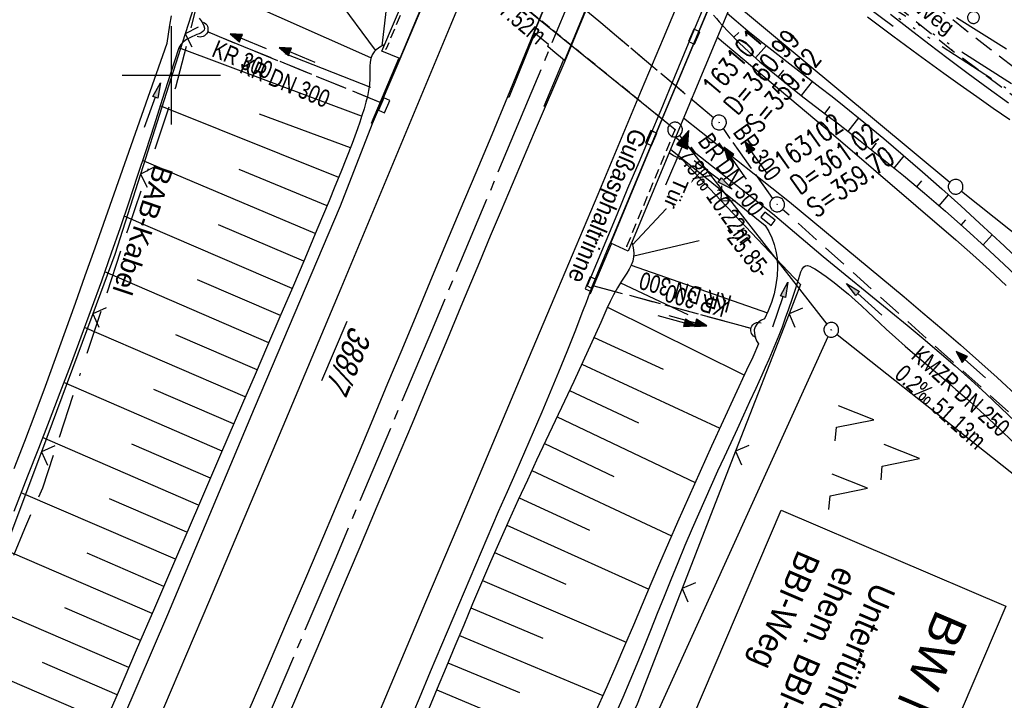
# Model space of a CAD drawing. Extents: x 510409 to 510963, y 461447 to 462240.
# Tile 11 of 25: x 510685 to 510785, y 461836 to 461906. Entities that reach past the tile are written whole.
import ezdxf

# ---------------------------------------------------------------- set-up
doc = ezdxf.new("R2010")
doc.units = 0
doc.header["$LTSCALE"] = 10
doc.header["$MEASUREMENT"] = 0
for name, pattern in [('ACAD_ISO14W100', [25.5, 12, -3, 0.5, -3, 0.5, -3, 0.5, -3]), ('ACAD_ISO16W100', [73, 15, -6.5, 15, -6.5, 15, -7, 1, -7]), ('ACHSE', [5.5, 4, -0.5, 0.5, -0.5]), ('AUSGEZOGEN', [0]), ('LT00', [0]), ('LT01', [0.2, 0.1, -0.1]), ('LT11', [0.3, 0.2, -0.1]), ('LT12', [0.4, 0.3, -0.1]), ('LT17', [0.15, 0.1, -0.05]), ('STRICHLINIE2', [0.375, 0.25, -0.125])]:
    doc.linetypes.add(name, pattern=pattern)
doc.layers.get('0').update_dxf_attribs({"linetype": 'LT00'})
for name, color, linetype in [('--EK_BW_TEXT_B', 20, 'LT00'), ('--EK_FBR', 1, 'LT00'), ('--EK_Halt-Pfeil', 4, 'LT00'), ('--EK_Haltung', 7, 'STRICHLINIE2'), ('--EK_Haltung-Text', 140, 'LT00'), ('--EK_Schacht-Text', 5, 'LT00'), ('--EL_DFK_AB_L', 21, 'LT00'), ('--EL_DFK_AB_P', 7, 'LT00'), ('--EL_Halt-Pfeil', 4, 'LT00'), ('--EL_Haltung', 182, 'STRICHLINIE2'), ('--EL_Haltung-Text', 182, 'LT00'), ('-AX-093', 35, 'ACHSE'), ('ABSTAND', 8, 'LT00'), ('BAB-KABEL', 220, 'ACAD_ISO16W100'), ('BAB-KABEL_TEXT', 221, 'Continuous'), ('DFK_AB_FLNR', 7, 'Continuous'), ('DFK_AB_L', 21, 'LT00'), ('DFK_AB_P', 7, 'LT00'), ('DFK_GZPKT', 250, 'LT00'), ('DFK_KATASTER', 250, 'LT00'), ('DFK_NUTZUNG', 250, 'LT00'), ('DFK_VERMPKT', 252, 'LT00'), ('DL', 182, 'LT12'), ('DL_PFEIL', 201, 'LT00'), ('DL_TEXT', 182, 'LT00'), ('FELDWEG_TEXT', 1, 'Continuous'), ('KABEL_DEUTSCHLAND', 210, 'ACAD_ISO14W100'), ('PFEIL', 140, 'AUSGEZOGEN'), ('RINNE_TEXT', 11, 'Continuous'), ('TELEKOM', 210, 'ACAD_ISO14W100'), ('TOR_TEXT_B', 11, 'Continuous'), ('V107_AFBR_BAB', 250, 'LT00'), ('V107_BOESCH', 250, 'LT00'), ('V107_BOSCHUNG', 250, 'LT00'), ('V107_BR_KAPPE', 30, 'LT00'), ('V107_BR_WID', 30, 'LT17'), ('V107_FELDWEG', 250, 'LT11'), ('V107_GRABEN', 250, 'LT00'), ('V107_H_BORD', 8, 'LT00'), ('V107_KA_PRUF', 182, 'LT00'), ('V107_LD_MARK', 250, 'LT00'), ('V107_RASTER', 250, 'LT00'), ('V107_RINNE', 182, 'LT00'), ('V107_SINKK', 182, 'LT00'), ('V107_TOR', 10, 'LT00'), ('V107_UK_DURCH', 182, 'LT00'), ('V107_VERDECKT', 253, 'LT00'), ('V107_ZAUN', 40, 'LT00')]:
    doc.layers.add(name, color=color, linetype=linetype)
doc.styles.add('Arial', font='ARIAL.TTF')
doc.styles.add('Beschrift', font='ARIAL.TTF')
doc.styles.add('Haltungsbeschriftung', font='ARIAL.TTF', dxfattribs={"width": 0.75})
doc.styles.add('schachtbeschriftung', font='romans.shx', dxfattribs={"width": 0.75, "height": 2})
doc.styles.get("Standard").update_dxf_attribs({"font": 'ARIAL.TTF'})

# ---------------------------------------------------------------- blocks, each defined once
blk = doc.blocks.new('SYMB7010')
at = {"color": 0, "linetype": 'ByBlock'}
for points in [[(-0.031408, 0.499213), (-0.093728, 0.49134), (-0.15457, 0.475719), (-0.212975, 0.452595), (-0.268021, 0.422333), (-0.31884, 0.385411), (-0.36463, 0.342411), (-0.40467, 0.29401), (-0.438329, 0.240973), (-0.465074, 0.184136), (-0.484486, 0.124395), (-0.496256, 0.062692), (-0.5002, 0)], [(-0.5002, 0), (-0.496256, -0.062692), (-0.484486, -0.124395), (-0.465075, -0.184136), (-0.438329, -0.240973), (-0.404671, -0.29401), (-0.36463, -0.342411), (-0.31884, -0.385411), (-0.268021, -0.422333), (-0.212975, -0.452595), (-0.154571, -0.475719), (-0.093728, -0.49134), (-0.031408, -0.499213), (0.031408, -0.499213)], [(0.5002, 0), (0.496256, 0.062692), (0.484485, 0.124395), (0.465074, 0.184136), (0.438329, 0.240973), (0.40467, 0.29401), (0.36463, 0.342411), (0.31884, 0.385411), (0.268021, 0.422333), (0.212975, 0.452595), (0.15457, 0.475719), (0.093728, 0.49134), (0.031408, 0.499213), (-0.031408, 0.499213)], [(0.031408, -0.499213), (0.093728, -0.491341), (0.15457, -0.475719), (0.212975, -0.452595), (0.268021, -0.422333), (0.31884, -0.385411), (0.36463, -0.342411), (0.404671, -0.294011), (0.438329, -0.240974), (0.465075, -0.184136), (0.484486, -0.124395), (0.496256, -0.062692), (0.500201, 0)]]:
    blk.add_lwpolyline(points, dxfattribs=at)
blk = doc.blocks.new('SYMB0003')
at = {"color": 0, "linetype": 'ByBlock'}
for p, q in [((-0.015712, 0), (0.010166, 0.012015)), ((0, -0.021257), (-0.015712, 0)), ((0.010166, 0.012015), (0, -0.021257))]:
    blk.add_line(p, q, dxfattribs=at)
for points in [[(-0.031395, 0.499013), (-0.093691, 0.491144), (-0.154509, 0.475528), (-0.21289, 0.452414), (-0.267913, 0.422164), (-0.318712, 0.385257), (-0.364484, 0.342274), (-0.404509, 0.293893), (-0.438154, 0.240877), (-0.464888, 0.184062), (-0.484292, 0.124345), (-0.496058, 0.062667), (-0.5, 0)], [(-0.5, 0), (-0.496058, -0.062667), (-0.484292, -0.124345), (-0.464888, -0.184062), (-0.438154, -0.240877), (-0.404509, -0.293893), (-0.364485, -0.342274), (-0.318712, -0.385257), (-0.267914, -0.422164), (-0.21289, -0.452414), (-0.154509, -0.475529), (-0.093691, -0.491144), (-0.031395, -0.499014), (0.031395, -0.499014)], [(0.5, 0), (0.496057, 0.062667), (0.484292, 0.124345), (0.464888, 0.184062), (0.438153, 0.240877), (0.404509, 0.293893), (0.364484, 0.342274), (0.318712, 0.385257), (0.267913, 0.422164), (0.21289, 0.452414), (0.154509, 0.475528), (0.093691, 0.491144), (0.031395, 0.499013), (-0.031395, 0.499013)], [(0.031395, -0.499014), (0.093691, -0.491144), (0.154509, -0.475529), (0.21289, -0.452414), (0.267914, -0.422164), (0.318712, -0.385257), (0.364485, -0.342274), (0.404509, -0.293893), (0.438154, -0.240877), (0.464889, -0.184062), (0.484292, -0.124345), (0.496058, -0.062667), (0.5, 0)]]:
    blk.add_lwpolyline(points, dxfattribs=at)
blk = doc.blocks.new('SYMB7221')
at = {"color": 0, "linetype": 'ByBlock'}
for p, q in [((0, 0.435), (-0.11, 0.065)), ((0.11, 0.065), (0, 0.435)), ((0.25, 0.065), (0.11, 0.065)), ((-0.35, -0.065), (-0.46, -0.435)), ((0.35, -0.065), (0.24, -0.435))]:
    blk.add_line(p, q, dxfattribs=at)
for points in [[(-0.1, -0.435), (-0.24, -0.435), (-0.35, -0.065)], [(0.6, -0.435), (0.46, -0.435), (0.35, -0.065)]]:
    blk.add_lwpolyline(points, dxfattribs=at)
blk = doc.blocks.new('Pfreil3')
at = {"layer": 'PFEIL'}
blk.add_hatch(color=256, dxfattribs=at).paths.add_polyline_path([(-1.55, 0.27), (-1.55, -0.27), (0, 0)])
for p, q in [((-1.55, 0), (-4.83, 0)), ((-1.55, -0.27), (-1.55, 0.27)), ((-1.55, 0.27), (0, 0)), ((0, 0), (-1.55, -0.27))]:
    blk.add_line(p, q, dxfattribs=at)
blk = doc.blocks.new('SYMB0011')
at = {"color": 0, "linetype": 'ByBlock'}
for p, q in [((0.5, 0), (-0.5, 0)), ((0, 0.5), (0, -0.5))]:
    blk.add_line(p, q, dxfattribs=at)
blk = doc.blocks.new('SYMB0070')
at = {"color": 0, "linetype": 'ByBlock'}
for p, q in [((-0.5, 0), (0.2, 0)), ((0.5, 0), (0.2, 0.1)), ((0.2, 0.1), (0.2, 0)), ((0.468, 0), (0.21, 0.086)), ((0.21, 0.086), (0.21, -0.086)), ((0.21, -0.086), (0.468, 0)), ((0.22, -0.072), (0.437, 0)), ((0.23, -0.058), (0.405, 0)), ((0.24, -0.045), (0.374, 0)), ((0.342, 0), (0.25, 0.031)), ((0.25, 0.031), (0.25, -0.031)), ((0.25, -0.031), (0.342, 0)), ((0.26, -0.017), (0.31, 0)), ((0.27, -0.003), (0.279, 0))]:
    blk.add_line(p, q, dxfattribs=at)
for points in [[(0.2, 0), (0.2, -0.1), (0.5, 0)], [(0.437, 0), (0.22, 0.072), (0.22, -0.072)], [(0.405, 0), (0.23, 0.058), (0.23, -0.058)], [(0.374, 0), (0.24, 0.045), (0.24, -0.045)], [(0.31, 0), (0.26, 0.017), (0.26, -0.017)], [(0.279, 0), (0.27, 0.003), (0.27, -0.003)]]:
    blk.add_lwpolyline(points, dxfattribs=at)
blk = doc.blocks.new('SYMB0024')
at = {"color": 0, "linetype": 'ByBlock'}
for p, q in [((-0.5, 0.5), (0, 0)), ((0, 0), (0.5, 0.5))]:
    blk.add_line(p, q, dxfattribs=at)
blk = doc.blocks.new('SYMB1107')
at = {"color": 0, "linetype": 'ByBlock'}
for points in [[(-0.2, 0), (-0.196157, 0.039018), (-0.184776, 0.076537), (-0.166294, 0.111114), (-0.141421, 0.141421), (-0.111114, 0.166294), (-0.076537, 0.184776), (-0.039018, 0.196157), (0, 0.2)], [(0, 0.2), (0.039018, 0.196157), (0.076537, 0.184776), (0.111114, 0.166294), (0.141421, 0.141421), (0.166294, 0.111114), (0.184776, 0.076537), (0.196157, 0.039018), (0.2, 0)]]:
    blk.add_lwpolyline(points, dxfattribs=at)
blk = doc.blocks.new('SYMB0652')
at = {"color": 0, "linetype": 'ByBlock'}
blk.add_lwpolyline([(-0.15, -0.075), (0.15, -0.075), (0.15, 0.075), (-0.15, 0.075), (-0.15, -0.075)], dxfattribs=at)

msp = doc.modelspace()

# ---------------------------------------------------------------- linework, layer by layer
at = {"layer": '--EK_FBR'}
for points in [[(510742.85, 461918.77), (510736.92, 461904.34), (510734.25, 461897.79), (510732.63, 461893.94), (510731.01, 461890.08), (510729.39, 461886.23), (510727.77, 461882.37), (510726.33, 461878.93), (510724.9, 461875.49), (510723.47, 461872.06), (510722.03, 461868.62), (510720.6, 461865.18), (510719.16, 461861.75), (510717.33, 461857.43), (510715.5, 461853.11), (510713.66, 461848.79), (510711.81, 461844.47), (510709.96, 461840.16), (510706.93, 461833.11)], [(510746.56, 461917.12), (510740.09, 461901.42), (510738.08, 461896.79), (510736.94, 461894.16), (510735.82, 461891.53), (510734.7, 461888.89), (510733.59, 461886.25), (510732.48, 461883.61), (510731.38, 461880.97), (510729.66, 461876.87), (510727.95, 461872.77), (510726.24, 461868.67), (510724.52, 461864.57), (510722.8, 461860.48), (510720.95, 461856.11), (510719.1, 461851.73), (510717.25, 461847.36), (510715.39, 461842.99), (510713.54, 461838.62), (510712.04, 461835.11)], [(510671.23, 461779.53), (510680.96, 461801.79), (510690.5, 461823.83), (510699.64, 461845.14), (510708.46, 461866.11), (510717.23, 461886.72), (510720.49, 461895.08), (510723.3, 461901.67), (510727.3, 461911.17)], [(510755.58, 461903.86), (510767.43, 461893.92), (510779.89, 461883.24), (510781.63, 461881.73), (510783.33, 461880.19), (510785.02, 461878.62)], [(510752.15, 461895.66), (510762.95, 461887.12), (510774.63, 461877.44), (510776.55, 461875.83), (510778.47, 461874.21), (510780.36, 461872.57), (510782.25, 461870.91), (510784.11, 461869.23), (510786.46, 461867.07)], [(510742.78, 461878.34), (510742.58, 461877.82), (510742.24, 461876.89), (510741.89, 461875.96), (510741.1, 461873.9), (510740.29, 461871.84), (510739.45, 461869.79), (510738.6, 461867.75), (510737.73, 461865.71), (510736.85, 461863.68), (510735.97, 461861.65), (510735.08, 461859.62), (510734.19, 461857.59), (510733.3, 461855.56), (510732.13, 461852.86), (510730.97, 461850.15), (510729.82, 461847.43), (510728.67, 461844.71), (510727.52, 461842), (510726.38, 461839.28), (510725.23, 461836.56), (510724.08, 461833.85)]]:
    msp.add_lwpolyline(points, dxfattribs=at)
at = {"layer": '--EK_Haltung'}
for p, q in [((510755.21, 461895.67), (510727.65, 461918.86)), ((510721.27, 461897.23), (510703.78, 461904.37)), ((510761.27, 461887.46), (510756.22, 461894.57)), ((510743.03, 461878.58), (510759.01, 461874.27))]:
    msp.add_line(p, q, dxfattribs=at)
at = {"layer": '--EL_DFK_AB_L'}
msp.add_line((510727.37, 461913.89), (510750.72, 461894.94), dxfattribs=at)
at = {"layer": '--EL_Haltung'}
for p, q in [((510755.21, 461895.67), (510727.65, 461918.86)), ((510721.27, 461897.23), (510703.78, 461904.37)), ((510761.27, 461887.46), (510756.22, 461894.57)), ((510743.03, 461878.58), (510759.01, 461874.27))]:
    msp.add_line(p, q, dxfattribs=at)
at = {"layer": '-AX-093', "ltscale": 0.2}
msp.add_lwpolyline([(510846.81, 462177.02), (510838.94, 462156.03), (510829.99, 462132.38), (510820.96, 462108.76), (510811.86, 462085.17), (510802.68, 462061.61), (510793.43, 462038.08), (510784.1, 462014.58), (510774.7, 461991.1), (510765.23, 461967.66), (510755.68, 461944.25), (510746.06, 461920.86), (510736.36, 461897.51), (510726.59, 461874.19), (510716.75, 461850.9), (510706.83, 461827.64), (510696.84, 461804.41), (510686.78, 461781.21)], dxfattribs=at)
at = {"layer": 'BAB-KABEL', "ltscale": 0.03, "flags": 128}
msp.add_lwpolyline([(510815.21, 462190.53), (510811.58, 462179.56), (510799.99, 462145.42), (510792.3, 462123.57), (510788.4, 462113.38), (510775.42, 462080.22), (510767.99, 462063.07), (510763.58, 462052.25), (510748.97, 462015.85), (510734.11, 461980.27), (510735.75, 461974.12), (510736.3, 461969.77), (510735.01, 461960.35), (510733.54, 461953.45), (510732.61, 461950.41), (510729.47, 461946.14), (510717.02, 461929.17), (510709.92, 461919.39), (510706.51, 461914.6), (510702.82, 461908.04), (510700.42, 461898.74), (510695.62, 461884.42), (510690.81, 461869.93), (510686.88, 461857.98), (510685.04, 461853.83), (510680.25, 461842.12), (510675.81, 461831.33), (510671.31, 461820.47), (510665.83, 461807.09), (510656.08, 461788.01), (510650.66, 461774.89), (510648.64, 461770.11), (510642.06, 461754.06), (510636.12, 461740.44), (510627.53, 461719.32), (510619.09, 461699.24), (510611.54, 461681.69), (510608.24, 461670.02), (510604.02, 461655.46), (510601.7, 461651), (510594.84, 461637.69), (510586.41, 461620.58), (510581.53, 461610.56), (510577.23, 461600.39), (510569.71, 461582.7), (510561.2, 461562.13), (510551.36, 461540.29), (510542.35, 461520.11), (510535.47, 461505.34)], dxfattribs=at)
at = {"layer": 'DFK_AB_L'}
for p, q in [((510727.37, 461913.89), (510750.72, 461894.94)), ((510751.76, 461893.88), (510766.75, 461874.68)), ((510727.4, 461786.43), (510766.9, 461873.41))]:
    msp.add_line(p, q, dxfattribs=at)
at = {"layer": 'DFK_KATASTER'}
for p, q in [((510679.42, 461972.12), (510779.29, 461889.13)), ((510840.81, 461840.15), (510780.46, 461888.18)), ((510767.8, 461873.62), (510787.06, 461858.4))]:
    msp.add_line(p, q, dxfattribs=at)
at = {"layer": 'DL'}
for p, q in [((510755.21, 461895.67), (510727.65, 461918.86)), ((510721.27, 461897.23), (510703.78, 461904.37)), ((510761.27, 461887.46), (510756.22, 461894.57)), ((510743.03, 461878.58), (510759.01, 461874.27))]:
    msp.add_line(p, q, dxfattribs=at)
at = {"layer": 'KABEL_DEUTSCHLAND', "ltscale": 0.05, "flags": 128}
for points in [[(510676.32, 461995.37), (510687.46, 461982.31), (510696.18, 461973.17), (510702.76, 461966.6), (510706.86, 461963.69), (510713.8, 461956.33), (510723.59, 461946.55), (510730.45, 461940.13), (510764.07, 461912.8), (510797.72, 461891.46), (510845.71, 461861.35)], [(510849.8, 461861.93), (510820.54, 461880.06), (510794.5, 461896.72), (510769.34, 461912.51), (510739.2, 461937.07), (510721.06, 461954.32), (510717.9, 461959.49), (510715.64, 461962.1), (510713.74, 461964.28), (510710.85, 461966.82), (510707.19, 461969.7), (510705.78, 461970.76), (510701.13, 461976.04), (510684.7, 461995.16)]]:
    msp.add_lwpolyline(points, dxfattribs=at)
at = {"layer": 'TELEKOM', "ltscale": 0.05, "flags": 128}
msp.add_lwpolyline([(510643.32, 461996.95), (510659.23, 461997.47), (510668.07, 462004.43), (510677.12, 461999.75), (510687.63, 461983.67), (510705.74, 461964.96), (510720.52, 461950.19), (510737.29, 461933.55), (510764.16, 461912.28), (510794.75, 461892.34), (510819.49, 461876.66), (510844.37, 461860.81), (510848.63, 461858.46)], dxfattribs=at)
at = {"layer": 'V107_AFBR_BAB'}
for points in [[(510742.85, 461918.77), (510736.92, 461904.34), (510734.25, 461897.79), (510732.63, 461893.94), (510731.01, 461890.08), (510729.39, 461886.23), (510727.77, 461882.37), (510726.33, 461878.93), (510724.9, 461875.49), (510723.47, 461872.06), (510722.03, 461868.62), (510720.6, 461865.18), (510719.16, 461861.75), (510717.33, 461857.43), (510715.5, 461853.11), (510713.66, 461848.79), (510711.81, 461844.47), (510709.96, 461840.16), (510706.93, 461833.11)], [(510746.56, 461917.12), (510740.09, 461901.42), (510738.08, 461896.79), (510736.94, 461894.16), (510735.82, 461891.53), (510734.7, 461888.89), (510733.59, 461886.25), (510732.48, 461883.61), (510731.38, 461880.97), (510729.66, 461876.87), (510727.95, 461872.77), (510726.24, 461868.67), (510724.52, 461864.57), (510722.8, 461860.48), (510720.95, 461856.11), (510719.1, 461851.73), (510717.25, 461847.36), (510715.39, 461842.99), (510713.54, 461838.62), (510712.04, 461835.11)], [(510671.23, 461779.53), (510680.96, 461801.79), (510690.5, 461823.83), (510699.64, 461845.14), (510708.46, 461866.11), (510717.23, 461886.72), (510720.49, 461895.08), (510723.3, 461901.67), (510727.3, 461911.17)], [(510755.58, 461903.86), (510767.43, 461893.92), (510779.89, 461883.24), (510781.63, 461881.73), (510783.33, 461880.19), (510785.02, 461878.62)], [(510752.15, 461895.66), (510762.95, 461887.12), (510774.63, 461877.44), (510776.55, 461875.83), (510778.47, 461874.21), (510780.36, 461872.57), (510782.25, 461870.91), (510784.11, 461869.23), (510786.46, 461867.07)], [(510742.78, 461878.34), (510742.58, 461877.82), (510742.24, 461876.89), (510741.89, 461875.96), (510741.1, 461873.9), (510740.29, 461871.84), (510739.45, 461869.79), (510738.6, 461867.75), (510737.73, 461865.71), (510736.85, 461863.68), (510735.97, 461861.65), (510735.08, 461859.62), (510734.19, 461857.59), (510733.3, 461855.56), (510732.13, 461852.86), (510730.97, 461850.15), (510729.82, 461847.43), (510728.67, 461844.71), (510727.52, 461842), (510726.38, 461839.28), (510725.23, 461836.56), (510724.08, 461833.85)]]:
    msp.add_lwpolyline(points, dxfattribs=at)
at = {"layer": 'V107_BOESCH'}
for points in [[(510756.62, 461906.3), (510757.54, 461905.52), (510758.73, 461904.53), (510759.93, 461903.55), (510761.15, 461902.59), (510762.37, 461901.63), (510763.6, 461900.68), (510764.83, 461899.73), (510766.06, 461898.78), (510767.29, 461897.82), (510768.51, 461896.86), (510770.54, 461895.23), (510772.55, 461893.56), (510774.54, 461891.88), (510776.51, 461890.17), (510778.46, 461888.44), (510780.4, 461886.7), (510782.32, 461884.94), (510784.8, 461882.64), (510787.25, 461880.31)], [(510756.1, 461905.11), (510756.79, 461904.37), (510757.81, 461903.34), (510758.86, 461902.35), (510759.94, 461901.38), (510761.05, 461900.44), (510762.17, 461899.52), (510763.31, 461898.61), (510764.46, 461897.71), (510765.61, 461896.82), (510766.77, 461895.94), (510767.93, 461895.05), (510770.16, 461893.32), (510772.37, 461891.57), (510774.55, 461889.79), (510776.71, 461887.99), (510778.85, 461886.16), (510780.95, 461884.3), (510782.88, 461882.55), (510784.79, 461880.77), (510786.67, 461878.96)], [(510721.75, 461903.14), (510721.35, 461902.91), (510721.09, 461902.75), (510720.85, 461902.57), (510720.65, 461902.37), (510720.45, 461902.06), (510720.33, 461901.71), (510720.26, 461901.33), (510720.23, 461900.92), (510720.23, 461900.5), (510720.23, 461900.08), (510720.23, 461899.66), (510720.18, 461899.03), (510720.09, 461898.43), (510719.97, 461897.84), (510719.82, 461897.26), (510719.63, 461896.58), (510719.41, 461895.89), (510719.19, 461895.21), (510718.95, 461894.53), (510718.41, 461893.05), (510717.85, 461891.58), (510717.27, 461890.12), (510716.67, 461888.67), (510716.08, 461887.22), (510714.84, 461884.27), (510713.59, 461881.32), (510712.33, 461878.38), (510711.07, 461875.43), (510709.8, 461872.49), (510708.53, 461869.54), (510707.26, 461866.6), (510705.01, 461861.39), (510702.76, 461856.18), (510700.52, 461850.98), (510698.28, 461845.77), (510696.44, 461841.48), (510694.59, 461837.19), (510692.74, 461832.91)], [(510746.91, 461883), (510746.99, 461882.59), (510747.06, 461882.22), (510747.09, 461881.86), (510747.08, 461881.51), (510747, 461881.08), (510746.85, 461880.66), (510746.64, 461880.25), (510746.39, 461879.85), (510746.13, 461879.45), (510745.86, 461879.05), (510745.44, 461878.36), (510745.05, 461877.66), (510744.7, 461876.96), (510744.36, 461876.25), (510744.04, 461875.54), (510743.73, 461874.83), (510742.84, 461872.83), (510741.92, 461870.84), (510740.99, 461868.84), (510740.05, 461866.84), (510739.1, 461864.83), (510738.15, 461862.83), (510737.2, 461860.82), (510736.26, 461858.81), (510735.32, 461856.79), (510734.4, 461854.77), (510733.45, 461852.63), (510732.51, 461850.49), (510731.59, 461848.35), (510730.68, 461846.2), (510729.78, 461844.05), (510728.88, 461841.9), (510727.99, 461839.75), (510727.09, 461837.6), (510726.19, 461835.45)]]:
    msp.add_lwpolyline(points, dxfattribs=at)
at = {"layer": 'V107_BOSCHUNG'}
for p, q in [((510721.48, 461902.99), (510723, 461916.41)), ((510720.81, 461902.54), (510714.98, 461910.43)), ((510720.34, 461901.76), (510702.79, 461909.56)), ((510757.29, 461903.86), (510757.8, 461904.36)), ((510719.38, 461895.82), (510700.77, 461902.78)), ((510759.5, 461901.77), (510760.61, 461903.01)), ((510720.31, 461898.75), (510711.59, 461902.19)), ((510761.81, 461899.81), (510762.38, 461900.5)), ((510764.17, 461897.93), (510765.3, 461899.36)), ((510717.05, 461889.58), (510698.88, 461896.87)), ((510766.56, 461896.1), (510767.11, 461896.81)), ((510718.24, 461892.61), (510708.98, 461896.05)), ((510768.94, 461894.27), (510770.01, 461895.65)), ((510771.29, 461892.43), (510771.81, 461893.08)), ((510773.62, 461890.55), (510774.63, 461891.79)), ((510714.67, 461883.88), (510697.08, 461891.31)), ((510715.86, 461886.7), (510706.92, 461890.41)), ((510746.96, 461882.73), (510753.84, 461890.06)), ((510775.93, 461888.65), (510776.42, 461889.24)), ((510778.21, 461886.72), (510779.16, 461887.82)), ((510712.31, 461878.31), (510695.19, 461885.65)), ((510713.49, 461881.09), (510704.82, 461884.79)), ((510780.45, 461884.74), (510780.92, 461885.27)), ((510782.67, 461882.74), (510783.6, 461883.76)), ((510747.09, 461881.63), (510753.75, 461883.18)), ((510709.93, 461872.77), (510693.22, 461879.99)), ((510746.85, 461880.67), (510760.7, 461875.81)), ((510711.12, 461875.54), (510702.67, 461879.18)), ((510745.75, 461878.88), (510752.59, 461875.64)), ((510744.43, 461876.4), (510758.36, 461869.49)), ((510707.54, 461867.27), (510691.17, 461874.34)), ((510708.74, 461870.02), (510700.47, 461873.59)), ((510743.05, 461873.3), (510750.09, 461870.08)), ((510741.81, 461870.6), (510755.87, 461864.1)), ((510705.17, 461861.76), (510689.05, 461868.72)), ((510706.35, 461864.51), (510698.23, 461868.02)), ((510740.57, 461867.93), (510747.58, 461864.63)), ((510739.3, 461865.24), (510753.35, 461858.57)), ((510702.79, 461856.25), (510686.9, 461863.12)), ((510703.98, 461859), (510695.98, 461862.46)), ((510738.01, 461862.53), (510745.07, 461859.18)), ((510736.71, 461859.78), (510750.94, 461853.12)), ((510700.42, 461850.74), (510684.72, 461857.52)), ((510701.6, 461853.49), (510693.71, 461856.91)), ((510735.43, 461857.01), (510742.6, 461853.71)), ((510734.16, 461854.22), (510748.62, 461847.71)), ((510698.05, 461845.23), (510682.55, 461851.92)), ((510699.23, 461847.98), (510691.43, 461851.35)), ((510732.91, 461851.42), (510740.19, 461848.22)), ((510731.7, 461848.6), (510746.32, 461842.31)), ((510695.67, 461839.72), (510680.38, 461846.32)), ((510696.86, 461842.47), (510689.16, 461845.8)), ((510730.51, 461845.79), (510737.83, 461842.7)), ((510729.34, 461843), (510743.96, 461836.88)), ((510693.3, 461834.21), (510678.22, 461840.72)), ((510694.49, 461836.96), (510686.89, 461840.24)), ((510728.18, 461840.22), (510735.46, 461837.19)), ((510727.04, 461837.46), (510741.49, 461831.41))]:
    msp.add_line(p, q, dxfattribs=at)
at = {"layer": 'V107_BR_KAPPE'}
for points in [[(510743.22, 461955.25), (510745.05, 461954.58), (510739.93, 461941.91), (510732.51, 461923.87), (510727.26, 461911.21), (510723.27, 461901.69), (510721.46, 461902.44), (510725.5, 461912.02), (510730.75, 461924.69), (510738.12, 461942.66), (510743.22, 461955.25)], [(510766.82, 461936.12), (510768.61, 461935.39), (510765.34, 461927.34), (510759.15, 461912.39), (510751.91, 461895.07), (510746.53, 461882.09), (510744.75, 461882.9), (510750.27, 461896.16), (510757.39, 461913.15), (510763.53, 461928.05), (510766.82, 461936.12)], [(510740.03, 461901.49), (510738.85, 461902.5), (510738.35, 461902.93), (510738.43, 461903.12), (510736.95, 461904.3), (510742.9, 461918.75), (510749.73, 461935.31), (510751.26, 461934.13), (510751.32, 461934.26), (510751.79, 461933.87), (510753.03, 461932.87), (510746.51, 461917.14), (510740.03, 461901.49)]]:
    msp.add_lwpolyline(points, dxfattribs=at)
at = {"layer": 'V107_BR_WID'}
msp.add_lwpolyline([(510746.4, 461882.6), (510751.31, 461894.46), (510726.8, 461914.36), (510721.88, 461902.68)], dxfattribs=at)
at = {"layer": 'V107_FELDWEG', "flags": 128}
for points in [[(510763.38, 461919.02), (510765.54, 461917.21), (510767.71, 461915.39), (510769.88, 461913.58), (510772.05, 461911.78), (510774.24, 461909.99), (510776.43, 461908.2), (510778.63, 461906.43), (510780.84, 461904.67), (510783.47, 461902.61), (510786.13, 461900.57), (510788.8, 461898.55), (510791.48, 461896.55), (510794.18, 461894.56), (510796.89, 461892.59), (510799.6, 461890.63), (510801.41, 461889.34), (510803.22, 461888.06), (510805.03, 461886.79), (510806.86, 461885.54), (510808.7, 461884.3), (510810.55, 461883.09), (510812.42, 461881.9), (510814.31, 461880.75), (510816.77, 461879.27), (510833.54, 461868.76), (510849.16, 461859.68)], [(510761.83, 461916.75), (510779.46, 461902.59), (510798.03, 461888.8), (510812.9, 461878.75), (510816.89, 461876.19), (510832.17, 461866.64), (510847.6, 461857.62), (510848.15, 461857.33)]]:
    msp.add_lwpolyline(points, dxfattribs=at)
at = {"layer": 'V107_GRABEN'}
for points in [[(510702.85, 461905.82), (510703.04, 461905.54), (510703.2, 461905.28), (510703.32, 461905.03), (510703.37, 461904.8), (510703.34, 461904.6), (510703.23, 461904.46), (510703.06, 461904.33), (510702.85, 461904.22), (510702.62, 461904.13), (510702.39, 461904.03), (510702.09, 461903.9), (510701.82, 461903.78), (510701.55, 461903.65), (510701.23, 461903.41), (510700.97, 461903.12), (510700.77, 461902.78), (510699.93, 461900.16), (510699.09, 461897.54), (510698.25, 461894.92), (510697.4, 461892.31), (510696.54, 461889.7), (510695.67, 461887.09), (510694.79, 461884.48), (510693.89, 461881.89), (510692.88, 461879.03), (510691.84, 461876.18), (510690.79, 461873.34), (510689.73, 461870.5), (510688.65, 461867.67), (510687.56, 461864.84), (510686.47, 461862.02), (510685.37, 461859.19), (510683.98, 461855.6)], [(510684.02, 461859.97), (510685.09, 461862.76), (510686.15, 461865.56), (510687.19, 461868.36), (510688.22, 461871.16), (510689.23, 461873.98), (510690.24, 461876.79), (510691.24, 461879.61), (510692.24, 461882.43), (510699.59, 461903.25), (510699.72, 461904.18), (510699.86, 461905.1), (510700.02, 461906.03)], [(510770.91, 461905.95), (510773.48, 461904.01), (510776.06, 461902.1), (510778.66, 461900.22), (510780.34, 461899.02), (510782.02, 461897.83), (510783.7, 461896.65), (510785.38, 461895.48)], [(510773.24, 461906.21), (510775.2, 461904.7), (510777.15, 461903.19), (510779.12, 461901.69), (510781.16, 461900.17), (510783.2, 461898.67), (510785.25, 461897.18)], [(510751.34, 461893.69), (510761.22, 461885.92), (510766.37, 461881.54), (510773.28, 461875.93), (510774.93, 461874.58), (510776.57, 461873.21), (510778.2, 461871.83), (510779.81, 461870.43), (510781.41, 461869.01), (510782.98, 461867.57), (510784.49, 461866.15), (510785.98, 461864.72)], [(510750.84, 461892.48), (510760.47, 461884.7), (510760.84, 461884.1), (510761.15, 461883.45), (510761.4, 461882.79), (510761.58, 461882.1), (510761.69, 461881.39), (510761.72, 461880.48), (510761.69, 461879.57), (510761.57, 461878.66), (510761.39, 461877.77), (510761.13, 461876.89), (510760.8, 461876.04), (510760.41, 461875.22), (510760.11, 461875.09), (510759.85, 461874.9), (510759.64, 461874.67), (510759.47, 461874.39), (510759.37, 461874.09), (510759.38, 461873.71), (510759.45, 461873.34), (510759.59, 461872.98), (510759.8, 461872.66), (510759.22, 461871.31), (510758.59, 461869.98), (510757.4, 461867.41), (510756.21, 461864.83), (510755.02, 461862.26), (510753.85, 461859.68), (510752.69, 461857.1), (510751.54, 461854.51), (510750.63, 461852.42), (510749.73, 461850.33), (510748.84, 461848.23), (510747.95, 461846.14), (510747.06, 461844.04), (510746.16, 461841.95), (510745.26, 461839.86), (510744.35, 461837.77), (510743.11, 461834.99)], [(510745.14, 461834.71), (510746.02, 461836.71), (510746.74, 461838.41), (510747.45, 461840.11), (510748.15, 461841.82), (510748.84, 461843.54), (510749.53, 461845.25), (510750.22, 461846.98), (510750.92, 461848.7), (510751.62, 461850.43), (510752.34, 461852.17), (510753.08, 461853.91), (510753.71, 461855.37), (510754.36, 461856.83), (510755.01, 461858.29), (510755.67, 461859.74), (510756.33, 461861.18), (510757, 461862.62), (510757.65, 461864.03), (510758.3, 461865.43), (510758.93, 461866.81), (510759.55, 461868.17), (510760.16, 461869.5), (510760.51, 461870.3), (510760.87, 461871.1), (510761.21, 461871.91), (510761.55, 461872.72), (510761.89, 461873.55), (510762.23, 461874.41), (510762.56, 461875.3), (510762.89, 461876.23), (510763.22, 461877.21), (510763.56, 461878.24), (510763.89, 461879.33), (510764, 461879.67), (510764.11, 461880), (510764.24, 461880.28), (510764.4, 461880.49), (510764.59, 461880.61), (510764.8, 461880.63), (510765.03, 461880.57), (510765.28, 461880.45), (510765.54, 461880.3), (510765.81, 461880.13), (510766.69, 461879.52), (510767.5, 461878.91), (510768.26, 461878.31), (510768.98, 461877.71), (510769.65, 461877.12), (510770.3, 461876.52), (510770.92, 461875.93), (510771.54, 461875.35), (510772.16, 461874.76), (510772.79, 461874.17), (510773.74, 461873.31), (510774.72, 461872.44), (510775.73, 461871.57), (510776.76, 461870.69), (510777.81, 461869.82), (510778.86, 461868.93), (510779.91, 461868.03), (510780.95, 461867.13), (510781.98, 461866.22), (510783.22, 461865.08), (510784.43, 461863.92), (510785.63, 461862.75)]]:
    msp.add_lwpolyline(points, dxfattribs=at)
at = {"layer": 'V107_H_BORD'}
for points in [[(510737, 461904.21), (510734.38, 461897.75), (510734.25, 461897.79)], [(510720.49, 461895.08), (510720.38, 461895.13), (510723.17, 461901.7)], [(510738.08, 461896.79), (510737.97, 461896.86), (510739.94, 461901.55)], [(510742.58, 461877.82), (510742.7, 461877.79), (510744.84, 461882.86)]]:
    msp.add_lwpolyline(points, dxfattribs=at)
at = {"layer": 'V107_LD_MARK'}
for points in [[(510734.02, 461918.6), (510728.46, 461905.16), (510722.87, 461891.73), (510717.26, 461878.31), (510711.63, 461864.9), (510707.76, 461855.73), (510703.88, 461846.57), (510699.99, 461837.42), (510696.08, 461828.27), (510692.16, 461819.13), (510688.22, 461810), (510684.26, 461800.87), (510680.29, 461791.75), (510676.3, 461782.64)], [(510699.95, 461785.74), (510702.85, 461792.41), (510706.17, 461800.11), (510709.49, 461807.82), (510712.8, 461815.53), (510716.1, 461823.24), (510719.39, 461830.96), (510722.67, 461838.69), (510725.94, 461846.41), (510729.21, 461854.14), (510732.48, 461861.87), (510735.74, 461869.6), (510739, 461877.33), (510741.23, 461882.61), (510743.46, 461887.9), (510745.68, 461893.18), (510747.9, 461898.47), (510750.11, 461903.76), (510752.33, 461909.05)]]:
    msp.add_lwpolyline(points, dxfattribs=at)
at = {"layer": 'V107_RASTER'}
for p, q in [((510700, 461905), (510700, 461895)), ((510695, 461900), (510705, 461900))]:
    msp.add_line(p, q, dxfattribs=at)
at = {"layer": 'V107_RINNE'}
msp.add_line((510742.78, 461878.34), (510744.71, 461882.91), dxfattribs=at)
at = {"layer": 'V107_VERDECKT', "linetype": 'LT01'}
msp.add_lwpolyline([(510755.21, 461906.1), (510755.51, 461905.77), (510755.8, 461905.43), (510756.1, 461905.11)], dxfattribs=at)
at = {"layer": 'V107_ZAUN'}
for p, q in [((510701.42, 461904.21), (510696.86, 461889.92)), ((510692.02, 461875.73), (510686.78, 461861.68)), ((510762.91, 461875.71), (510757.46, 461861.73)), ((510757.46, 461861.73), (510752.01, 461847.76))]:
    msp.add_line(p, q, dxfattribs=at)
for points in [[(510707.6, 461917.67), (510704.29, 461913.21), (510701.42, 461904.21)], [(510750.7, 461892.15), (510751.13, 461891.83), (510752.06, 461891.39), (510755.98, 461887.26)], [(510696.86, 461889.92), (510694.26, 461881.75), (510692.02, 461875.73)], [(510755.98, 461887.26), (510764.08, 461878.72), (510762.91, 461875.71)], [(510686.78, 461861.68), (510683.57, 461853.08), (510681.41, 461847.67)], [(510752.01, 461847.76), (510747.43, 461835.99), (510746.42, 461833.84)]]:
    msp.add_lwpolyline(points, dxfattribs=at)

# ---------------------------------------------------------------- block references
at = {"layer": '--EK_Halt-Pfeil', "zscale": 4}
for p, xscale, yscale, rotation in [((510712.82, 461902.07), 4.000000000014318, 4.000000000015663, 157.4490396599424), ((510759.56, 461891.6), 4.000000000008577, 4, 125.3904599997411), ((510751.48, 461875.01), 4.000000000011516, 4.00000000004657, 344.7846608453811), ((510781.41, 461870.54), 3.999999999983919, 4, 138.1423000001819)]:
    msp.add_blockref('SYMB0070', p, dxfattribs=dict(at, xscale=xscale, yscale=yscale, rotation=rotation))
at = {"layer": '--EL_DFK_AB_P', "xscale": 1.500000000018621, "yscale": 1.5, "zscale": 1.5, "rotation": 264.7377099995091}
for p in [(510751.3, 461894.47), (510767.21, 461874.09)]:
    msp.add_blockref('SYMB0003', p, dxfattribs=at)
at = {"layer": '--EL_Halt-Pfeil', "zscale": 4}
for p, xscale, yscale, rotation in [((510712.82, 461902.07), 4.000000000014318, 4.000000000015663, 157.4490396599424), ((510759.56, 461891.6), 4.000000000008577, 4, 125.3904599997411), ((510751.48, 461875.01), 4.000000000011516, 4.00000000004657, 344.7846608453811), ((510781.41, 461870.54), 3.999999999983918, 4, 138.1423000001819)]:
    msp.add_blockref('SYMB0070', p, dxfattribs=dict(at, xscale=xscale, yscale=yscale, rotation=rotation))
at = {"layer": 'DFK_AB_P', "xscale": 1.500000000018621, "yscale": 1.5, "zscale": 1.5, "rotation": 264.7377099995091}
for p in [(510751.3, 461894.47), (510767.21, 461874.09)]:
    msp.add_blockref('SYMB0003', p, dxfattribs=at)
at = {"layer": 'DFK_GZPKT', "xscale": 1.500000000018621, "yscale": 1.5, "zscale": 1.5, "rotation": 264.7377099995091}
msp.add_blockref('SYMB7010', (510779.87, 461888.65), dxfattribs=at)
at = {"layer": 'DFK_NUTZUNG', "xscale": 9.999999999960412, "yscale": 10, "zscale": 10, "rotation": 264.7377000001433}
msp.add_blockref('SYMB7221', (510771.86, 461861.39), dxfattribs=at)
at = {"layer": 'DFK_VERMPKT', "xscale": 1.200000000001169, "yscale": 1.200000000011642, "zscale": 1.2, "rotation": 264.7377100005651}
msp.add_blockref('SYMB7010', (510781.69, 461905.87), dxfattribs=at)
at = {"layer": 'DL_PFEIL', "zscale": 4}
for p, xscale, yscale, rotation in [((510707.84, 461903.46), 4.000000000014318, 4.000000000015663, 157.4490396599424), ((510757.43, 461891.05), 4.000000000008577, 4, 125.3904599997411), ((510752.61, 461875.01), 4.000000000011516, 4.00000000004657, 344.7846608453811)]:
    msp.add_blockref('SYMB0070', p, dxfattribs=dict(at, xscale=xscale, yscale=yscale, rotation=rotation))
at = {"layer": 'PFEIL'}
for p, rotation in [((510769.63, 461907.87), 143.5800872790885), ((510698.91, 461899.21), 69.84183150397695), ((510757.11, 461888.4), 323.2682163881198), ((510762.8, 461878.93), 70.95153006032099), ((510768.75, 461878.82), 138.1546635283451)]:
    msp.add_blockref('Pfreil3', p, dxfattribs=dict(at, rotation=rotation))
at = {"layer": 'V107_BR_WID', "xscale": 0.1000000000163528, "yscale": 0.09999999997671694, "zscale": 0.1, "rotation": 246.8655000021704}
for p in [(510721.88, 461902.68), (510751.31, 461894.46), (510746.4, 461882.6)]:
    msp.add_blockref('SYMB0011', p, dxfattribs=at)
at = {"layer": 'V107_FELDWEG', "xscale": 0.1000000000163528, "yscale": 0.09999999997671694, "zscale": 0.1, "rotation": 246.8655000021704}
for p in [(510780.84, 461904.67), (510779.46, 461902.59)]:
    msp.add_blockref('SYMB0011', p, dxfattribs=at)
at = {"layer": 'V107_KA_PRUF', "xscale": 1.500000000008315, "yscale": 1.5, "zscale": 1.5, "rotation": 246.8655000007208}
for p in [(510755.78, 461895.19), (510761.7, 461886.85)]:
    msp.add_blockref('SYMB0003', p, dxfattribs=at)
at = {"layer": 'V107_SINKK', "yscale": 4.5, "zscale": 4.5}
for p, xscale, rotation in [((510753.25, 461903.92), 4.499999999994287, 246.8654999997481), ((510721.68, 461896.94), 4.499999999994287, 246.8654999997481), ((510748.87, 461893.62), 4.499999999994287, 246.8654999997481), ((510748.87, 461893.6), 4.499999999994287, 246.8654999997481), ((510760.77, 461885.4), 4.500000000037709, 322.7498734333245), ((510742.71, 461878.74), 4.499999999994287, 246.8654999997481)]:
    msp.add_blockref('SYMB0652', p, dxfattribs=dict(at, xscale=xscale, rotation=rotation))
at = {"layer": 'V107_TOR', "xscale": 6.000000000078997, "yscale": 6, "zscale": 6, "rotation": 66.86549999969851}
msp.add_blockref('SYMB0070', (510751.54, 461891.61), dxfattribs=at)
at = {"layer": 'V107_UK_DURCH', "zscale": 4}
for p, xscale, yscale, rotation in [((510702.94, 461904.68), 4.000000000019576, 4, 246.8655000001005), ((510759.81, 461874.06), 4.000000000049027, 3.999999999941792, 71.48558759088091)]:
    msp.add_blockref('SYMB1107', p, dxfattribs=dict(at, xscale=xscale, yscale=yscale, rotation=rotation))
at = {"layer": 'V107_ZAUN', "yscale": 2.099999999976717, "zscale": 2.1}
for p, xscale, rotation in [((510701.42, 461904.21), 2.100000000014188, 252.322080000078), ((510696.86, 461889.92), 2.100000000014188, 252.322080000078), ((510755.98, 461887.26), 2.100000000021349, 313.4956399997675), ((510692.02, 461875.73), 2.099999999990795, 249.5557200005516), ((510762.91, 461875.71), 2.099999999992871, 248.7123299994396), ((510686.78, 461861.68), 2.099999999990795, 249.5557200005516), ((510757.46, 461861.73), 2.099999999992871, 248.7123299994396), ((510752.01, 461847.76), 2.099999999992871, 248.7123299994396)]:
    msp.add_blockref('SYMB0024', p, dxfattribs=dict(at, xscale=xscale, rotation=rotation))

# ---------------------------------------------------------------- texts
at = {"layer": '--EK_Haltung-Text', "style": 'Haltungsbeschriftung', "width": 0.75}
for s, rotation, p in [('10.4‰ 37.52m', -40.083, (510727.77, 461911)), ('KR DN 300', 337.449, (510706.85, 461900.3)), ('BR DN 300', -54.6095, (510753.55, 461893.27)), ('KR DN 300', 164.7847, (510757.18, 461877.53)), ('KMZR DN 250', -41.8577, (510775.24, 461871.26)), ('0.2‰ 51.13m', -41.8577, (510773.53, 461869.35))]:
    msp.add_text(s, height=1.8, rotation=rotation, dxfattribs=at).set_placement(p)
at = {"layer": '--EK_Schacht-Text', "style": 'schachtbeschriftung', "width": 0.75}
for s, rotation, p in [('163101', 49.917, (510755.43, 461897.71)), ('D=360.99', 49.917, (510757.64, 461895.85)), ('S=359.62', 49.917, (510759.84, 461894)), ('163102', 35.3905, (510762.32, 461890.13)), ('D=361.02', 35.3905, (510763.99, 461887.78)), ('S=359.70', 35.3905, (510765.66, 461885.44))]:
    msp.add_text(s, height=2, rotation=rotation, dxfattribs=at).set_placement(p)
at = {"layer": '--EL_Haltung-Text', "style": 'Haltungsbeschriftung', "width": 0.75}
for s, rotation, p in [('KR DN 300', 337.449, (510706.85, 461900.3)), ('BR DN 300', -54.6095, (510753.55, 461893.27)), ('KR DN 300', 164.7847, (510757.18, 461877.53)), ('KMZR DN 250', -41.8577, (510775.24, 461871.26))]:
    msp.add_text(s, height=1.8, rotation=rotation, dxfattribs=at).set_placement(p)
at = {"layer": 'ABSTAND', "width": 0.75}
msp.add_text(' -25.85-', height=1.8, rotation=-52.0232, dxfattribs=at).set_placement((510755.78, 461884.32))
at = {"layer": 'BAB-KABEL_TEXT', "insert": (510696.13, 461884.57), "char_height": 2, "attachment_point": 8, "rotation": 251.4916, "style": 'Beschrift'}
msp.add_mtext('BAB-Kabel', dxfattribs=at)
at = {"layer": 'DFK_AB_FLNR', "oblique": 13.754, "width": 0.75}
msp.add_text('%%U388/7', height=2.5, rotation=246.8655, dxfattribs=at).set_placement((510718.29, 461874.62))
at = {"layer": 'DL_TEXT', "style": 'Haltungsbeschriftung', "width": 0.75}
for s, rotation, p in [('KR 300', 337.449, (510704.01, 461901.97)), ('BR 300', -54.6095, (510757.12, 461894.19)), ('KR 300', 164.7847, (510756.67, 461877.1))]:
    msp.add_text(s, height=1.8, rotation=rotation, dxfattribs=at).set_placement(p)
at = {"layer": 'FELDWEG_TEXT', "insert": (510775.29, 461906.25), "char_height": 1.5, "attachment_point": 7, "rotation": 323.3616, "style": 'Beschrift'}
msp.add_mtext('Weg', dxfattribs=at)
at = {"layer": 'RINNE_TEXT', "insert": (510746.35, 461894.95), "char_height": 1.8, "attachment_point": 7, "rotation": 247.1643, "style": 'Arial'}
msp.add_mtext('{\\W0.9;Gußasphaltrinne}', dxfattribs=at)

# ---------------------------------------------------------------- next in the draw order: texts
at = {"layer": '--EK_BW_TEXT_B', "insert": (510781.17, 461844.4), "char_height": 2, "width": 37.5546, "attachment_point": 1, "rotation": 246.8655, "style": 'Beschrift', "bg_fill": 3, "box_fill_scale": 1.5, "bg_fill_color": 256, "bg_fill_transparency": 0}
msp.add_mtext('{\\fArial|b0|i0|c238|p34;\\H1.7499x;BW N_93_B1\\fArial|b0|i0|c0|p34;63d\\fArial|b0|i0|c238|p34;\\W0.8;\\P\\H0.3714x;\\W1;\\P\\fArial|b0|i0|c0|p34;\\H1.924x;\\W0.9;Unterführung der St 2145, ehem. BBI-Bahn und BBI-Weg}', dxfattribs=at)
at = {"layer": 'TOR_TEXT_B', "insert": (510751.32, 461889.72), "char_height": 1.5, "attachment_point": 7, "rotation": 246.8655, "style": 'Beschrift', "bg_fill": 3, "box_fill_scale": 1.15, "bg_fill_color": 256, "bg_fill_transparency": 7669239}
msp.add_mtext('Tür', dxfattribs=at)

# ---------------------------------------------------------------- next in the draw order: linework, layer by layer
at = {"layer": '--EK_BW_TEXT_B'}
msp.add_lwpolyline([(510784.99, 461845.97), (510768.07, 461806.37), (510745.2, 461816.14), (510762.12, 461855.74)], close=True, dxfattribs=at)
at = {"layer": '--EK_Haltung'}
msp.add_line((510799.22, 461853.24), (510762.26, 461886.35), dxfattribs=at)
at = {"layer": '--EL_DFK_AB_L'}
for p, q in [((510751.76, 461893.88), (510766.75, 461874.68)), ((510727.4, 461786.43), (510766.9, 461873.41))]:
    msp.add_line(p, q, dxfattribs=at)
at = {"layer": '--EL_Haltung'}
msp.add_line((510799.22, 461853.24), (510762.26, 461886.35), dxfattribs=at)
at = {"layer": 'V107_RINNE', "flags": 128}
msp.add_lwpolyline([(510766.77, 461936.14), (510763.49, 461928.06), (510757.36, 461913.16), (510750.23, 461896.17), (510744.71, 461882.91)], dxfattribs=at)
at = {"layer": 'V107_RINNE'}
msp.add_lwpolyline([(510754.06, 461906.59), (510752.65, 461903.21), (510751.25, 461899.83), (510749.84, 461896.46), (510748.72, 461893.79), (510747.6, 461891.12), (510746.47, 461888.46), (510745.36, 461885.79), (510744.24, 461883.12), (510743.29, 461880.84), (510742.35, 461878.57), (510742.78, 461878.34)], dxfattribs=at)

# ---------------------------------------------------------------- next in the draw order: texts
at = {"layer": '--EK_Haltung-Text', "style": 'Haltungsbeschriftung', "width": 0.75}
msp.add_text('7.8‰ 10.22m', height=1.8, rotation=-54.6095, dxfattribs=at).set_placement((510751.47, 461891.78))

doc.saveas('drawing.dxf')
